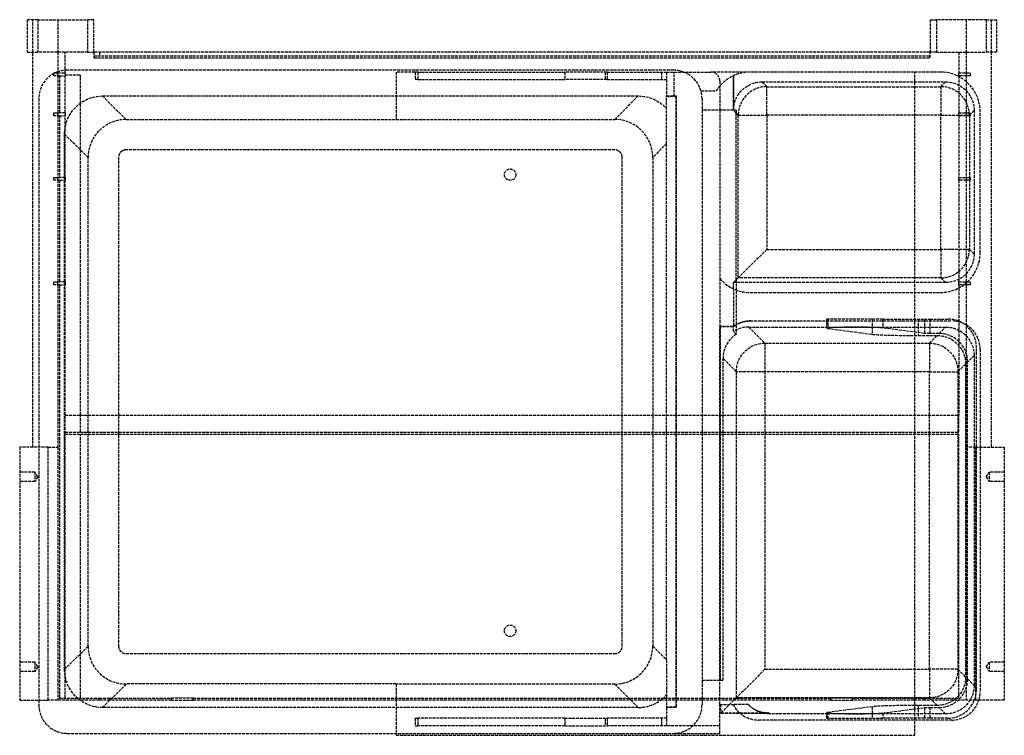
# Model space of a CAD drawing. Header units: millimetres. Extents: x -259 to 259, y 1 to 378.
import ezdxf

# ---------------------------------------------------------------- set-up
doc = ezdxf.new("R2010")
doc.units = ezdxf.units.MM
doc.header["$LTSCALE"] = 10
doc.linetypes.add('ALLCAD_Strich', pattern=[0.2, 0.15, -0.05])
doc.layers.add('BESCH_KONT_sich_schn_grun_2d', color=10, linetype='Continuous')

msp = doc.modelspace()

# ---------------------------------------------------------------- linework, layer by layer
at = {"layer": 'BESCH_KONT_sich_schn_grun_2d', "linetype": 'ALLCAD_Strich'}
for p, q in [((-249.48, 377.53), (-255, 377.53)), ((-255, 377.53), (-255, 360.53)), ((-252, 360.53), (-252, 377.53)), ((-249.48, 377.53), (-223.27, 377.53)), ((-249.48, 377.53), (-249.48, 360.53)), ((-239, 377.53), (-239, 360.53)), ((-220, 377.53), (-223.27, 377.53)), ((-223.27, 377.53), (-223.27, 360.53)), ((-220, 360.53), (-220, 377.53)), ((220, 377.53), (220, 360.53)), ((220, 377.53), (223.27, 377.53)), ((249.48, 377.53), (223.27, 377.53)), ((223.27, 377.53), (223.27, 360.53)), ((239, 377.53), (239, 360.53)), ((249.48, 377.53), (255, 377.53)), ((249.48, 377.53), (249.48, 360.53)), ((252, 377.53), (252, 360.53)), ((255, 360.53), (255, 377.53)), ((-255, 360.53), (-249.48, 360.53)), ((-252, 152.53), (-252, 360.53)), ((-223.27, 360.53), (-249.48, 360.53)), ((-239, 360.53), (-239, 349.53)), ((-235, 349.53), (-235, 360.53)), ((-223.27, 360.53), (-220, 360.53)), ((-220, 360.53), (-220, 357.53)), ((220, 360.53), (-220, 360.53)), ((-220, 358.53), (220, 358.53)), ((-220, 357.53), (220, 357.53)), ((-217, 360.53), (-217, 358.53)), ((220, 357.53), (220, 360.53)), ((223.27, 360.53), (220, 360.53)), ((223.27, 360.53), (249.48, 360.53)), ((235, 360.53), (235, 349.53)), ((239, 360.53), (239, 349.53)), ((255, 360.53), (249.48, 360.53)), ((252, 360.53), (252, 152.53)), ((-241, 348.03), (-241, 349.53)), ((-241, 349.53), (-235, 349.53)), ((-238, 348.03), (-241, 348.03)), ((-239, 348.03), (-239, 349.53)), ((-239, 348.03), (-239, 328.53)), ((-238, 348.03), (-238, 328.53)), ((-238, 348.03), (-235, 348.03)), ((-235, 349.53), (-235, 348.53)), ((-235, 348.53), (-227, 348.53)), ((-235, 348.53), (-235, 348.03)), ((-235, 328.53), (-235, 348.03)), ((84.97, 350.97), (-233.97, 350.97)), ((-227, 169.53), (-227, 348.53)), ((-51, 350), (-61, 350)), ((-61, 350), (-61, 325.04)), ((-49.53, 350), (-51, 350)), ((-51, 350), (-51, 346)), ((-49.53, 350), (27.72, 350)), ((-49.53, 350), (-49.53, 346)), ((50.02, 350), (27.72, 350)), ((27.72, 350), (27.72, 346)), ((49, 350), (49, 346)), ((50.02, 350), (50.02, 346)), ((50.02, 350), (81.32, 350)), ((78.67, 350), (78.67, 346)), ((81.32, 350), (81.32, 337.4)), ((81.32, 350), (85.28, 350)), ((85.28, 350), (104.62, 350)), ((85.28, 337.23), (85.28, 350)), ((125.32, 350), (104.62, 350)), ((116.49, 348.06), (116.49, 330)), ((116.53, 330), (116.53, 348.07)), ((225.32, 350), (125.32, 350)), ((212, 9.03), (212, 350)), ((235, 349.53), (241, 349.53)), ((235, 348.03), (235, 349.53)), ((241, 348.03), (235, 348.03)), ((235, 348.03), (235, 328.53)), ((239, 349.53), (239, 348.03)), ((239, 348.03), (239, 328.53)), ((241, 349.53), (241, 348.03)), ((-49.53, 346), (-51, 346)), ((-49.53, 346), (27.72, 346)), ((50.02, 346), (27.72, 346)), ((50.02, 346), (81.32, 346)), ((109.32, 345.3), (109.32, 330)), ((131.52, 344.79), (228.12, 344.79)), ((131.52, 344.79), (134.02, 342.29)), ((134.02, 327.3), (134.02, 342.29)), ((134.02, 342.29), (225.62, 342.29)), ((225.62, 342.29), (228.12, 344.79)), ((225.62, 342.29), (225.62, 327.3)), ((-215.41, 337.4), (66.41, 337.4)), ((-215.41, 337.4), (-203.01, 325)), ((54.06, 325.04), (66.41, 337.4)), ((81.32, 330.73), (81.32, 337.4)), ((81.32, 337.4), (86.4, 337.4)), ((85.28, 337.23), (86.23, 337.23)), ((86.23, 337.23), (86.4, 337.4)), ((86.23, 337.23), (86.23, 15.77)), ((86.4, 337.4), (86.4, 15.6)), ((99.41, 340.03), (107.45, 340.03)), ((-248.97, 335.97), (-248.97, 19.53)), ((99.97, 335.97), (99.97, 330)), ((-241, 327.03), (-241, 328.53)), ((-241, 328.53), (-238, 328.53)), ((-238, 327.03), (-241, 327.03)), ((-239, 327.03), (-239, 328.53)), ((-239, 327.03), (-239, 294.53)), ((-235, 328.53), (-238, 328.53)), ((-238, 327.03), (-238, 294.53)), ((-238, 327.03), (-235, 327.03)), ((-235, 328.53), (-235, 327.03)), ((-235, 294.53), (-235, 327.03)), ((81.32, 312.33), (81.32, 330.73)), ((99.97, 330), (99.97, 30)), ((116.49, 330), (99.97, 330)), ((109.32, 330), (109.32, 241.4)), ((116.53, 330), (116.49, 330)), ((116.53, 329.8), (116.53, 330)), ((117.99, 330), (116.53, 330)), ((117.99, 328.34), (116.53, 329.8)), ((117.99, 330), (117.99, 328.34)), ((119.02, 327.3), (117.99, 328.34)), ((117.99, 240.67), (117.99, 328.34)), ((119.02, 241.71), (119.02, 327.3)), ((119.02, 327.3), (134.02, 327.3)), ((134.02, 327.3), (134.02, 256.7)), ((225.62, 327.3), (134.02, 327.3)), ((225.62, 256.7), (225.62, 327.3)), ((225.62, 327.3), (240.61, 327.3)), ((235, 328.53), (241, 328.53)), ((235, 327.03), (235, 328.53)), ((241, 327.03), (235, 327.03)), ((235, 327.03), (235, 294.53)), ((239, 328.53), (239, 327.03)), ((239, 327.03), (239, 294.53)), ((243.11, 329.8), (240.61, 327.3)), ((240.61, 327.3), (240.61, 256.7)), ((241, 328.53), (241, 327.03)), ((243.11, 329.8), (243.11, 254.2)), ((246.32, 255), (246.32, 329)), ((-203.01, 325), (-61, 325)), ((-61, 325.04), (54.06, 325.04)), ((-61, 325), (-61, 325.04)), ((-235.4, 35.59), (-235.4, 317.41)), ((-223, 305.01), (-235.4, 317.41)), ((81.32, 312.33), (74.04, 305.06)), ((81.32, 40.67), (81.32, 312.33)), ((54.06, 309), (-203.01, 309)), ((-223, 47.99), (-223, 305.01)), ((-207, 305.01), (-207, 47.99)), ((58, 47.94), (58, 305.06)), ((74.04, 305.06), (74.04, 47.94)), ((-241, 293.03), (-241, 294.53)), ((-241, 294.53), (-238, 294.53)), ((-238, 293.03), (-241, 293.03)), ((-239, 293.03), (-239, 294.53)), ((-239, 293.03), (-239, 239.53)), ((-235, 294.53), (-238, 294.53)), ((-238, 293.03), (-238, 239.53)), ((-238, 293.03), (-235, 293.03)), ((-235, 294.53), (-235, 293.03)), ((-235, 239.53), (-235, 293.03)), ((235, 294.53), (241, 294.53)), ((235, 293.03), (235, 294.53)), ((241, 293.03), (235, 293.03)), ((235, 293.03), (235, 239.53)), ((239, 294.53), (239, 293.03)), ((239, 293.03), (239, 239.53)), ((241, 294.53), (241, 293.03)), ((134.02, 256.7), (119.02, 241.71)), ((134.02, 256.7), (225.62, 256.7)), ((225.62, 256.7), (225.62, 241.71)), ((240.61, 256.7), (225.62, 256.7)), ((240.61, 256.7), (243.11, 254.2)), ((-241, 239.53), (-238, 239.53)), ((-241, 238.03), (-241, 239.53)), ((-239, 238.03), (-239, 239.53)), ((-235, 239.53), (-238, 239.53)), ((-235, 239.53), (-235, 238.03)), ((109.32, 241.4), (109.32, 216.03)), ((116.53, 239.21), (117.99, 240.67)), ((228.12, 239.21), (116.53, 239.21)), ((116.53, 235.93), (116.53, 239.21)), ((117.99, 240.67), (119.02, 241.71)), ((117.99, 240.67), (117.99, 212.05)), ((225.62, 241.71), (119.02, 241.71)), ((228.12, 239.21), (225.62, 241.71)), ((235, 239.53), (241, 239.53)), ((235, 238.03), (235, 239.53)), ((239, 239.53), (239, 238.03)), ((241, 239.53), (241, 238.03)), ((-238, 238.03), (-241, 238.03)), ((-239, 238.03), (-239, 152.53)), ((-238, 238.03), (-238, 20.53)), ((-238, 238.03), (-235, 238.03)), ((-235, 169.53), (-235, 238.03)), ((116.49, 235.94), (116.49, 215.99)), ((125.32, 234), (225.32, 234)), ((241, 238.03), (235, 238.03)), ((235, 238.03), (235, 169.53)), ((239, 238.03), (239, 152.53)), ((125.33, 219.03), (231.32, 219.03)), ((195.07, 220.03), (165.58, 220.03)), ((165.58, 215.19), (165.58, 220.03)), ((166.09, 220.03), (166.09, 215.06)), ((189.56, 220.03), (189.56, 212)), ((195.07, 220.03), (216.95, 220.03)), ((195.07, 220.03), (195.07, 215.33)), ((213.71, 220.03), (213.71, 211.35)), ((216.95, 220.03), (219.85, 220.03)), ((216.95, 220.03), (216.95, 212.48)), ((219.85, 220.03), (229.35, 220.03)), ((219.85, 220.03), (219.85, 212.4)), ((109.32, 19.53), (109.32, 216.03)), ((109.32, 216.03), (109.49, 215.86)), ((116.32, 216.03), (109.32, 216.03)), ((116.32, 215.86), (109.49, 215.86)), ((109.49, 215.86), (109.49, 30)), ((116.32, 216.03), (116.32, 215.86)), ((116.53, 213.52), (116.53, 215.98)), ((117.99, 212.05), (116.53, 213.52)), ((124.52, 215.82), (133.02, 207.32)), ((124.52, 215.82), (228.12, 215.82)), ((166.09, 215.06), (189.56, 212)), ((216.95, 212.48), (195.07, 215.33)), ((224.69, 212.4), (219.85, 212.4)), ((224.69, 212.4), (228.12, 215.82)), ((133.02, 207.32), (219.61, 207.32)), ((133.02, 207.32), (133.02, 192.33)), ((213.71, 211.35), (223.65, 211.35)), ((219.61, 207.32), (223.65, 211.35)), ((219.61, 207.32), (219.61, 192.33)), ((244.35, 25.03), (244.35, 205.03)), ((246.32, 204.03), (246.32, 24.03)), ((111.04, 30), (111.04, 199.32)), ((118.03, 192.33), (111.04, 199.32)), ((243.11, 200.83), (239.69, 197.41)), ((239.69, 30.65), (239.69, 197.41)), ((243.11, 200.83), (243.11, 27.23)), ((118.03, 20.75), (118.03, 192.33)), ((133.02, 192.33), (118.03, 192.33)), ((219.61, 192.33), (133.02, 192.33)), ((133.02, 192.33), (133.02, 35.74)), ((219.61, 192.33), (234.6, 192.33)), ((219.61, 35.74), (219.61, 192.33)), ((238.64, 196.36), (234.6, 192.33)), ((234.6, 192.33), (234.6, 35.74)), ((238.64, 196.36), (238.64, 31.7)), ((-235, 169.53), (235, 169.53)), ((-235, 159.53), (-235, 169.53)), ((-227, 160.53), (-227, 169.53)), ((235, 160.53), (235, 169.53)), ((-235, 160.53), (235, 160.53)), ((-235, 20.53), (-235, 159.53)), ((-235, 159.53), (235, 159.53)), ((-227, 20.53), (-227, 159.53)), ((235, 20.53), (235, 159.53)), ((-244, 152.53), (-259, 152.53)), ((-259, 152.53), (-259, 19.53)), ((-244, 19.53), (-244, 152.53)), ((-244, 152.53), (-239, 152.53)), ((-239, 152.53), (-239, 19.53)), ((244, 152.53), (239, 152.53)), ((239, 152.53), (239, 19.53)), ((244, 152.53), (259, 152.53)), ((244, 19.53), (244, 152.53)), ((259, 152.53), (259, 19.53)), ((-251, 139.5), (-259, 139.5)), ((-251, 139.5), (-251, 134.5)), ((-249.5, 137), (-251, 139.5)), ((-249.5, 137), (-251, 134.5)), ((249.5, 137), (251, 139.5)), ((249.5, 137), (251, 134.5)), ((251, 139.5), (251, 134.5)), ((259, 139.5), (251, 139.5)), ((-251, 134.5), (-259, 134.5)), ((259, 134.5), (251, 134.5)), ((-235.4, 35.59), (-223, 47.99)), ((74.04, 47.94), (81.32, 40.67)), ((-203.01, 44), (54.06, 44)), ((-251, 39.5), (-259, 39.5)), ((-251, 39.5), (-251, 34.5)), ((-249.5, 37), (-251, 39.5)), ((-249.5, 37), (-251, 34.5)), ((81.32, 40.67), (81.32, 22.27)), ((249.5, 37), (251, 39.5)), ((249.5, 37), (251, 34.5)), ((251, 39.5), (251, 34.5)), ((259, 39.5), (251, 39.5)), ((-251, 34.5), (-259, 34.5)), ((133.02, 35.74), (118.03, 20.75)), ((133.02, 35.74), (219.61, 35.74)), ((234.6, 35.74), (219.61, 35.74)), ((219.61, 35.74), (219.61, 20.75)), ((234.6, 35.74), (238.64, 31.7)), ((259, 34.5), (251, 34.5)), ((-203.01, 28), (-215.41, 15.6)), ((-61, 28), (-203.01, 28)), ((-61, 27.96), (-61, 28)), ((54.06, 27.96), (-61, 27.96)), ((-61, 27.96), (-61, 2.03)), ((66.41, 15.6), (54.06, 27.96)), ((99.97, 30), (99.97, 17.03)), ((99.97, 30), (109.32, 30)), ((109.49, 30), (109.32, 30)), ((109.49, 30), (111.04, 30)), ((239.69, 30.65), (243.11, 27.23)), ((81.32, 22.27), (81.32, 15.6)), ((110.02, 12.74), (118.03, 20.75)), ((219.61, 20.75), (118.03, 20.75)), ((223.65, 16.71), (219.61, 20.75)), ((-259, 19.53), (-244, 19.53)), ((-248.97, 19.53), (-248.97, 17.03)), ((-217.15, 19.53), (-244, 19.53)), ((-238, 20.53), (-217.15, 20.53)), ((-217.15, 20.53), (-211.42, 20.53)), ((-217.15, 20.53), (-217.15, 19.53)), ((-211.42, 19.53), (-217.15, 19.53)), ((66.41, 15.6), (-215.41, 15.6)), ((-211.42, 19.53), (-211.42, 20.53)), ((-211.42, 20.53), (-179.18, 20.53)), ((-179.18, 19.53), (-211.42, 19.53)), ((-179.18, 20.53), (-179.18, 19.53)), ((-167.71, 20.53), (-179.18, 20.53)), ((-179.18, 19.53), (-167.71, 19.53)), ((-167.71, 19.53), (-167.71, 20.53)), ((-167.71, 20.53), (167.71, 20.53)), ((167.71, 19.53), (-167.71, 19.53)), ((86.23, 15.77), (81.32, 15.8)), ((81.32, 15.6), (81.32, 6)), ((86.4, 15.6), (81.32, 15.6)), ((86.23, 15.77), (86.4, 15.6)), ((109.32, 17.28), (109.32, 19.53)), ((109.32, 2.03), (109.32, 17.28)), ((109.32, 17.28), (116.32, 17.28)), ((124.32, 17.28), (116.32, 17.28)), ((189.56, 16.06), (166.09, 13.01)), ((179.18, 20.53), (167.71, 20.53)), ((167.71, 20.53), (167.71, 19.53)), ((167.71, 19.53), (179.18, 19.53)), ((179.18, 19.53), (179.18, 20.53)), ((179.18, 20.53), (211.42, 20.53)), ((211.42, 19.53), (179.18, 19.53)), ((189.56, 16.06), (189.56, 10.03)), ((195.07, 12.73), (216.95, 15.59)), ((211.42, 20.53), (211.42, 19.53)), ((211.42, 20.53), (217.15, 20.53)), ((217.15, 19.53), (211.42, 19.53)), ((213.71, 16.71), (213.71, 10.03)), ((223.65, 16.71), (213.71, 16.71)), ((216.95, 15.59), (216.95, 10.03)), ((217.15, 20.53), (235, 20.53)), ((217.15, 19.53), (217.15, 20.53)), ((244, 19.53), (217.15, 19.53)), ((219.85, 15.66), (224.69, 15.66)), ((219.85, 15.66), (219.85, 10.03)), ((228.12, 12.24), (224.69, 15.66)), ((259, 19.53), (244, 19.53)), ((110.01, 12.73), (119.85, 12.73)), ((110.02, 12.74), (135.08, 12.74)), ((119.85, 12.73), (134.57, 12.73)), ((228.12, 12.24), (135.54, 12.24)), ((165.58, 10.03), (165.58, 12.87)), ((166.09, 13.01), (166.09, 10.03)), ((195.07, 12.73), (195.07, 10.03)), ((-51, 10), (-51, 6)), ((-51, 10), (-49.53, 10)), ((-51, 6), (-49.53, 6)), ((-49.53, 10), (-49.53, 6)), ((27.72, 10), (-49.53, 10)), ((27.72, 6), (-49.53, 6)), ((27.72, 10), (50.02, 10)), ((27.72, 10), (27.72, 6)), ((27.72, 6), (50.02, 6)), ((49, 10), (49, 6)), ((81.32, 10), (50.02, 10)), ((50.02, 10), (50.02, 6)), ((81.32, 6), (50.02, 6)), ((78.67, 10), (78.67, 6)), ((109.32, 6), (81.32, 6)), ((231.32, 9.03), (129.71, 9.03)), ((165.58, 10.03), (195.07, 10.03)), ((216.95, 10.03), (195.07, 10.03)), ((212, 1), (212, 9.03)), ((219.85, 10.03), (216.95, 10.03)), ((229.35, 10.03), (219.85, 10.03)), ((-233.97, 2.03), (109.32, 2.03)), ((-61, 2.03), (-61, 1)), ((-61, 1), (212, 1)), ((-53.51, 1), (-53.51, 0.99)), ((-53.51, 1), (-53.51, 0.99)), ((-53.51, 1), (-53.51, 0.99)), ((-53.51, 1), (-53.51, 0.99)), ((-53.51, 1), (-53.51, 0.99)), ((-53.51, 1), (-53.51, 0.99)), ((-53.51, 1), (-53.51, 0.99)), ((-53.51, 0.99), (-53.51, 0.99)), ((-53.51, 0.99), (-53.51, 0.99)), ((-53.51, 0.99), (-53.5, 0.99)), ((-53.5, 1), (-53.5, 0.99)), ((-53.5, 1), (-53.5, 0.99)), ((-53.5, 1), (-53.5, 0.99)), ((-53.5, 1), (-53.5, 0.99)), ((-53.5, 1), (-53.5, 0.99)), ((-53.5, 0.99), (-53.5, 1)), ((-53.5, 1), (-53.5, 0.99)), ((-53.5, 1), (-53.5, 0.99)), ((-53.5, 1), (-53.5, 0.99)), ((-53.49, 0.99), (-53.5, 0.99)), ((-53.5, 0.99), (-53.5, 0.99)), ((-53.5, 0.99), (-53.5, 0.99)), ((-53.49, 1), (-53.49, 0.99)), ((-53.49, 1), (-53.49, 0.99)), ((-53.49, 1), (-53.49, 0.99)), ((-53.49, 1), (-53.49, 0.99)), ((-53.49, 1), (-53.49, 0.99)), ((-53.49, 1), (-53.49, 0.99)), ((-53.49, 1), (-53.49, 0.99)), ((-53.49, 0.99), (-53.49, 0.99)), ((-53.49, 0.99), (-53.49, 0.99))]:
    msp.add_line(p, q, dxfattribs=at)
for centre in [(-1, 296), (-1, 56)]:
    msp.add_circle(centre, 3, dxfattribs=at)
for centre, radius, start, end in [((-233.97, 335.97), 15, 117.9551, 180), ((-233.97, 335.97), 15, 115.2808, 117.9551), ((-233.97, 335.97), 15, 109.5997, 115.2808), ((-233.97, 335.97), 15, 90, 109.5997), ((84.97, 335.97), 15, 15.7174, 90), ((104.62, 345.3), 4.7, 0, 90), ((125.32, 329), 21, 90, 148.3103), ((225.32, 329), 21, 49.342, 90), ((225.32, 329), 21, 0, 49.342), ((84.97, 335.97), 15, 0, 15.7174), ((225.32, 255), 21, 312.5586, 0), ((125.32, 255), 21, 220.3676, 270), ((225.32, 255), 21, 270, 310.658), ((225.32, 255), 21, 310.658, 312.5586), ((229.35, 205.03), 15, 0, 90), ((231.32, 204.03), 15, 59.1923, 90), ((231.32, 204.03), 15, 0, 59.1923), ((229.35, 25.03), 15, 270, 0), ((231.32, 24.03), 15, 342.5424, 0), ((-233.97, 17.03), 15, 180, 270), ((84.97, 17.03), 15, 270, 0), ((129.71, 24.03), 15, 206.7526, 270), ((231.32, 24.03), 15, 270, 342.5424)]:
    msp.add_arc(centre, radius, start, end, dxfattribs=at)
at = {"layer": 'BESCH_KONT_sich_schn_grun_2d', "linetype": 'ALLCAD_Strich', "extrusion": (0, 0, -1)}
for centre, major_axis, ratio, start_param, end_param in [((131.54, 329.78), (-10.62, 10.62), 0.998783, -0.784789, 0.784789), ((228.1, 329.78), (10.62, 10.62), 0.998783, -0.784789, 0.784789), ((-215.38, 317.38), (14.16, -14.16), 0.998783, -3.926382, -2.356803), ((66.38, 317.38), (-14.16, -14.16), 0.998783, 2.356803, 3.197909), ((86.32, 337.06), (-5, 0), 0.034921, 0, 1.361357), ((228.1, 254.22), (10.62, -10.62), 0.998783, -0.784789, 0.784789), ((219.85, 212.5), (-3, 0), 0.034921, -1.570796, -0.261799), ((228.1, 200.81), (10.62, 10.62), 0.998783, -0.784789, 0.784789), ((133.02, 192.33), (10.61, 10.61), 0.998783, -2.355586, -0.786007), ((219.61, 192.33), (10.61, -10.61), 0.998783, -2.355586, -0.786007), ((223.63, 196.34), (-10.62, -10.62), 0.998783, 2.356803, 3.926382), ((-215.38, 35.62), (14.16, 14.16), 0.998783, -3.926382, -2.356803), ((219.61, 35.74), (-10.61, -10.61), 0.998783, -2.355586, -0.786007), ((223.63, 31.72), (-10.62, 10.62), 0.998783, 2.356803, 3.926382), ((228.1, 27.25), (-10.62, 10.62), 0.998783, 2.356803, 3.926382), ((219.85, 15.56), (3, 0), 0.034921, -2.879793, -1.570796)]:
    msp.add_ellipse(centre, major_axis=major_axis, ratio=ratio, start_param=start_param, end_param=end_param, dxfattribs=at)
at = {"layer": 'BESCH_KONT_sich_schn_grun_2d', "linetype": 'ALLCAD_Strich'}
for centre, major_axis, ratio, start_param, end_param in [((134.02, 327.3), (10.61, 10.61), 0.998783, 0.786007, 2.355586), ((225.62, 327.3), (10.61, -10.61), 0.998783, 0.786007, 2.355586), ((-202.99, 304.99), (14.16, -14.16), 0.998783, -3.926382, -2.356803), ((54.03, 305.03), (-14.16, -14.16), 0.998783, -3.926382, -2.356803), ((225.62, 256.7), (-10.61, -10.61), 0.998783, 0.786007, 2.355586), ((124.54, 200.81), (-10.62, 10.62), 0.998783, -0.784789, -0.223135), ((180.58, 215.19), (-15, 0), 0.034921, -2.879793, 0.261799), ((224.68, 197.39), (-10.62, -10.62), 0.998783, -3.926382, -2.356803), ((125.94, 199.41), (-5.1, -14.13), 0.990414, -2.229382, -1.221458), ((213.71, 212.23), (-25, 0), 0.034921, 0.261799, 1.570796), ((-202.99, 48.01), (14.16, 14.16), 0.998783, 2.356803, 3.926382), ((54.03, 47.97), (-14.16, 14.16), 0.998783, 2.356803, 3.926382), ((224.68, 30.67), (-10.62, 10.62), 0.998783, 2.356803, 3.926382), ((66.38, 35.62), (14.16, -14.16), 0.998783, -0.784789, 0.056317), ((110.01, 27.73), (0, -15), 0.034921, -0.800063, 0), ((213.71, 15.84), (25, 0), 0.034921, -4.712389, -3.403392), ((110.01, 27.73), (0, -15), 0.034921, 0, 0.034907), ((180.58, 12.87), (15, 0), 0.034921, -3.403392, -0.261799)]:
    msp.add_ellipse(centre, major_axis=major_axis, ratio=ratio, start_param=start_param, end_param=end_param, dxfattribs=at)
for points, knots in [([(-203.01, 309), (-203.19, 309), (-203.54, 308.98), (-203.97, 308.89), (-204.38, 308.77), (-204.7, 308.63), (-205.09, 308.43), (-205.38, 308.23), (-205.71, 307.96), (-205.96, 307.71), (-206.23, 307.38), (-206.43, 307.09), (-206.63, 306.7), (-206.77, 306.38), (-206.89, 305.97), (-206.98, 305.54), (-207, 305.19), (-207, 305.01)], [-3.926382, -3.926382, -3.926382, -3.926382, -3.795584, -3.664785, -3.599386, -3.468588, -3.403189, -3.272391, -3.206992, -3.076194, -3.010794, -2.879996, -2.814597, -2.683799, -2.6184, -2.487602, -2.356803, -2.356803, -2.356803, -2.356803]), ([(58, 305.06), (58, 305.23), (57.98, 305.57), (57.89, 306), (57.77, 306.41), (57.64, 306.73), (57.43, 307.11), (57.24, 307.39), (56.97, 307.73), (56.73, 307.97), (56.39, 308.24), (56.11, 308.43), (55.73, 308.64), (55.41, 308.77), (55, 308.89), (54.57, 308.98), (54.23, 309), (54.06, 309)], [-3.926382, -3.926382, -3.926382, -3.926382, -3.795584, -3.664785, -3.599386, -3.468588, -3.403189, -3.272391, -3.206992, -3.076194, -3.010794, -2.879996, -2.814597, -2.683799, -2.6184, -2.487602, -2.356803, -2.356803, -2.356803, -2.356803]), ([(116.32, 216.03), (117.61, 217), (119.04, 217.75), (122.11, 218.77), (123.71, 219.03), (125.33, 219.03)], [0, 0, 0, 0, 0.4834326, 0.4834326, 0.968223, 0.968223, 0.968223, 0.968223]), ([(125.6, 219.03), (123.93, 219.03), (122.27, 218.75), (119.19, 217.69), (117.79, 216.94), (116.53, 215.98)], [0, 0, 0, 0, 0.5019212, 0.5019212, 0.9763269, 0.9763269, 0.9763269, 0.9763269]), ([(-207, 47.99), (-207, 47.81), (-206.98, 47.46), (-206.89, 47.03), (-206.77, 46.62), (-206.63, 46.3), (-206.43, 45.91), (-206.23, 45.62), (-205.96, 45.29), (-205.71, 45.04), (-205.38, 44.77), (-205.09, 44.57), (-204.7, 44.37), (-204.38, 44.23), (-203.97, 44.11), (-203.54, 44.02), (-203.19, 44), (-203.01, 44)], [-3.926382, -3.926382, -3.926382, -3.926382, -3.795584, -3.664785, -3.599386, -3.468588, -3.403189, -3.272391, -3.206992, -3.076194, -3.010794, -2.879996, -2.814597, -2.683799, -2.6184, -2.487602, -2.356803, -2.356803, -2.356803, -2.356803]), ([(54.06, 44), (54.23, 44), (54.57, 44.02), (55, 44.11), (55.41, 44.23), (55.73, 44.36), (56.11, 44.57), (56.39, 44.76), (56.73, 45.03), (56.97, 45.27), (57.24, 45.61), (57.43, 45.89), (57.64, 46.27), (57.77, 46.59), (57.89, 47), (57.98, 47.43), (58, 47.77), (58, 47.94)], [-3.926382, -3.926382, -3.926382, -3.926382, -3.795584, -3.664785, -3.599386, -3.468588, -3.403189, -3.272391, -3.206992, -3.076194, -3.010794, -2.879996, -2.814597, -2.683799, -2.6184, -2.487602, -2.356803, -2.356803, -2.356803, -2.356803]), ([(135.54, 12.24), (134.4, 12.24), (133.27, 12.37), (131.05, 12.88), (129.98, 13.26), (127.2, 14.62), (125.62, 15.82), (124.32, 17.28)], [-1.270008, -1.270008, -1.270008, -1.270008, -0.928732, -0.928732, -0.587878, -0.587878, 0, 0, 0, 0]), ([(135.08, 12.74), (135.07, 12.74), (135.07, 12.74), (132.97, 12.67), (130.86, 13.06), (127.24, 14.69), (125.67, 15.79), (124.32, 17.28)], [-1.65063, -1.65063, -1.65063, -1.65063, -1.648226, -1.648226, -0.745624, -0.745624, 0.002404, 0.002404, 0.002404, 0.002404])]:
    msp.add_open_spline(points, degree=3, knots=knots, dxfattribs=at)
for points in [[(116.49, 215.99), (116.43, 215.95), (116.38, 215.9), (116.32, 215.86)], [(116.53, 215.98), (116.52, 215.99), (116.5, 215.99), (116.49, 215.99)], [(135.45, 12.34), (135.33, 12.48), (135.21, 12.61), (135.08, 12.74)], [(135.45, 12.34), (135.48, 12.31), (135.51, 12.28), (135.54, 12.24)]]:
    msp.add_open_spline(points, degree=3, dxfattribs=at)

doc.saveas('drawing.dxf')
